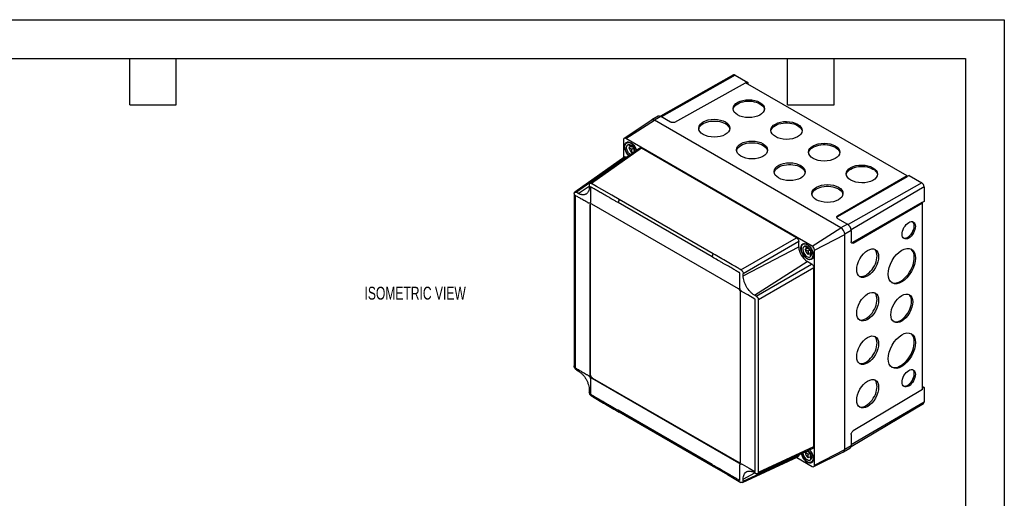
# Model space of a CAD drawing. Header units: millimetres. Extents: x 0 to 1118, y 0 to 864.
# Tile 5 of 5: x 471 to 1118, y 549 to 864. Entities that reach past the tile are written whole.
import ezdxf

# ---------------------------------------------------------------- set-up
doc = ezdxf.new("R2010")
doc.units = ezdxf.units.MM
doc.header["$LTSCALE"] = 4
doc.layers.add('DIMENSIONS', color=140, linetype='Continuous', lineweight=25)
doc.layers.add('TEXT', color=140, linetype='Continuous', lineweight=25)
doc.styles.add('SLDTEXTSTYLE0', font='TXT', dxfattribs={"width": 0.7})

msp = doc.modelspace()

# ---------------------------------------------------------------- linework, layer by layer
at = {"color": 7, "linetype": 'Continuous'}
for p, q in [((0.01, 863.61), (1117.61, 863.61)), ((1117.61, 863.61), (1117.61, 0.01))]:
    msp.add_line(p, q, dxfattribs=at)
for p, q in [((939.88, 827.29), (891.8, 800.22)), ((940.97, 827.18), (892.64, 799.77)), ((901.37, 796.33), (947.75, 822.18)), ((940.97, 827.18), (949.29, 822.37)), ((1053.76, 760.97), (947.75, 822.18)), ((949.29, 822.37), (948.35, 821.83)), ((949.29, 822.37), (949.29, 821.28)), ((886.12, 797.72), (868.04, 785.67)), ((869.13, 785.59), (887.94, 797.59)), ((890.47, 800.21), (886.2, 797.81)), ((892.18, 800.03), (887.94, 797.63)), ((1010.34, 726.97), (887.94, 797.63)), ((1010.34, 726.92), (887.94, 797.59)), ((898.56, 796.35), (892.18, 800.03)), ((867.64, 784.73), (867.64, 772.92)), ((991.53, 714.93), (869.13, 785.59)), ((870.66, 783.35), (869.74, 782.81)), ((878.38, 779.23), (845.55, 756.08)), ((879.49, 779.16), (846.65, 756.01)), ((871.16, 781.27), (873.19, 780.09)), ((872.58, 780.45), (871.16, 779.63)), ((873.19, 778.46), (871.16, 779.63)), ((874.36, 779.42), (872.58, 780.45)), ((873.19, 780.09), (873.19, 780.81)), ((873.65, 780.36), (873.19, 780.09)), ((874.49, 779.21), (873.19, 778.46)), ((873.19, 776.11), (873.19, 778.46)), ((874.61, 776.93), (873.19, 776.11)), ((874.61, 777.64), (874.61, 778.99)), ((875.07, 777.91), (874.61, 777.64)), ((875.23, 777.29), (874.61, 777.64)), ((874.61, 777.64), (874.61, 776.56)), ((981.17, 720.45), (879.49, 779.16)), ((868.41, 773.47), (835.58, 750.32)), ((869.52, 773.4), (836.68, 750.25)), ((869.85, 773.21), (869.52, 773.4)), ((1053.76, 760.97), (1008.19, 734.66)), ((1053.76, 760.44), (1008.19, 734.14)), ((1063.37, 756.52), (1015, 729.08)), ((1055.05, 761.32), (1053.76, 760.6)), ((1053.76, 760.44), (1053.76, 760.97)), ((1055.05, 761.32), (1063.37, 756.52)), ((837.84, 749.58), (836.68, 750.25)), ((837.84, 749.58), (845.17, 754.26)), ((845.17, 755.15), (845.17, 753.82)), ((1064.92, 753.83), (1016.98, 725.66)), ((1064.92, 753.83), (1064.92, 744.22)), ((835.2, 749.39), (835.2, 636.25)), ((864.77, 745.55), (864.07, 743.46)), ((925.88, 707.78), (864.07, 743.46)), ((926.59, 709.86), (864.77, 745.55)), ((1063.52, 743.54), (1017.95, 717.23)), ((1063.52, 743.54), (1063.98, 743.28)), ((1064.92, 744.22), (1063.66, 743.46)), ((845.79, 741.82), (845.44, 741.62)), ((845.44, 741.62), (845.44, 630.57)), ((845.79, 741.82), (845.79, 630.77)), ((943.09, 686.88), (846.85, 742.43)), ((1018.41, 716.97), (1063.98, 743.28)), ((1063.98, 620.85), (1063.98, 743.28)), ((1008.19, 734.66), (1008.19, 734.14)), ((1008.2, 733.05), (1014.58, 729.37)), ((991.53, 714.93), (1010.34, 726.92)), ((1014.58, 729.37), (1010.34, 726.97)), ((1017.02, 725.15), (1012.81, 722.68)), ((1017.02, 725.15), (1017.02, 717.79)), ((944.71, 699.4), (981.17, 720.45)), ((982.65, 717.88), (946.19, 696.83)), ((982.65, 714.45), (982.65, 717.88)), ((993.02, 712.35), (1012.81, 722.64)), ((1012.81, 581.34), (1012.81, 722.68)), ((1012.81, 581.38), (1012.81, 722.64)), ((946.19, 695.5), (982.65, 714.45)), ((986.34, 716.56), (985.42, 716.03)), ((988.88, 713.31), (986.85, 714.48)), ((988.26, 713.67), (986.85, 712.85)), ((986.85, 712.85), (988.88, 711.68)), ((988.26, 713.67), (990.04, 712.64)), ((988.88, 714.02), (988.88, 713.31)), ((989.33, 713.57), (988.88, 713.31)), ((990.17, 712.42), (988.88, 711.68)), ((988.88, 711.68), (988.88, 709.33)), ((990.29, 712.2), (990.29, 710.86)), ((990.75, 711.12), (990.29, 710.86)), ((993.02, 571.09), (993.02, 712.35)), ((1017.95, 717.23), (1018.41, 716.97)), ((925.88, 707.78), (926.59, 709.86)), ((953.52, 682.8), (988.17, 704.9)), ((991.14, 703.18), (988.17, 704.9)), ((990.29, 710.15), (988.88, 709.33)), ((990.29, 710.86), (990.91, 710.5)), ((990.29, 708.51), (990.29, 710.86)), ((990.92, 706.51), (991.84, 707.04)), ((954.68, 682.13), (991.14, 703.18)), ((992.62, 700.62), (956.16, 679.57)), ((992.62, 583.27), (992.62, 700.62)), ((946.19, 695.5), (946.19, 696.83)), ((944.51, 573.38), (944.51, 684.43)), ((954.68, 682.13), (953.52, 682.8)), ((956.16, 566.42), (956.16, 679.57)), ((836.68, 633.68), (837.84, 633.01)), ((845.79, 630.77), (845.44, 630.57)), ((847.21, 628.32), (846.85, 628.12)), ((846.85, 628.12), (943.09, 572.56)), ((847.21, 628.32), (943.45, 572.77)), ((1063.98, 620.85), (1018.41, 593.62)), ((1063.98, 622.64), (1064.92, 622.09)), ((1064.92, 622.09), (1063.98, 621.55)), ((1064.92, 622.09), (1064.92, 612.48)), ((845.17, 620.31), (845.17, 618.98)), ((1016.99, 583.39), (1064.48, 611.48)), ((1064.92, 612.48), (1017.02, 584.34)), ((925.88, 571.53), (864.07, 607.22)), ((864.07, 607.22), (864.77, 605.95)), ((926.59, 570.26), (864.77, 605.95)), ((1017.02, 591.17), (1017.02, 583.81)), ((955.67, 565.43), (992.13, 582.28)), ((956.16, 566.42), (992.62, 583.27)), ((1012.1, 579.74), (1016.31, 582.23)), ((1017.02, 583.81), (1012.81, 581.34)), ((945.7, 559.67), (982.16, 576.53)), ((946.19, 560.66), (982.65, 577.52)), ((981.3, 576.13), (991.53, 570.23)), ((982.65, 577.52), (982.65, 577.9)), ((988.26, 580.16), (986.85, 579.35)), ((988.88, 578.17), (986.85, 579.35)), ((987.94, 580.35), (988.88, 579.81)), ((990.04, 579.13), (988.26, 580.16)), ((988.88, 579.81), (988.88, 580.52)), ((989.33, 580.07), (988.88, 579.81)), ((990.17, 578.92), (988.88, 578.17)), ((988.88, 575.83), (988.88, 578.17)), ((990.29, 576.64), (988.88, 575.83)), ((990.29, 577.36), (990.29, 578.7)), ((990.75, 577.62), (990.29, 577.36)), ((990.91, 577), (990.29, 577.36)), ((990.29, 577.36), (990.29, 575.01)), ((992.54, 570.1), (1012.02, 579.74)), ((993.02, 571.09), (1012.81, 581.38)), ((926.59, 570.26), (925.88, 571.53)), ((943.45, 572.77), (943.09, 572.56)), ((990.92, 573), (991.84, 573.53)), ((946.19, 561.99), (953.91, 566.01)), ((953.52, 566.23), (954.68, 565.56)), ((946.19, 560.66), (946.19, 561.99))]:
    msp.add_line(p, q)
at = {"flags": 128}
for points in [[(939.63, 804.73), (939.83, 805.49), (940.24, 806.3), (940.85, 807.06), (941.64, 807.77), (942.6, 808.41), (943.7, 808.97), (944.93, 809.42), (946.26, 809.77), (947.67, 810.01), (949.11, 810.13), (950.58, 810.13), (952.02, 810.01), (953.43, 809.77), (954.76, 809.42), (955.99, 808.97), (957.09, 808.41), (958.05, 807.77), (958.84, 807.06), (959.45, 806.3), (959.86, 805.49), (960.06, 804.68)], [(917.02, 791.79), (917.2, 792.42), (917.61, 793.23), (918.22, 794), (919.01, 794.71), (919.97, 795.35), (921.07, 795.9), (922.31, 796.36), (923.64, 796.71), (925.04, 796.95), (926.49, 797.07), (927.95, 797.07), (929.4, 796.95), (930.8, 796.71), (932.13, 796.36), (933.36, 795.9), (934.47, 795.35), (935.42, 794.71), (936.21, 794), (936.82, 793.23), (937.23, 792.42), (937.42, 791.73)], [(964.38, 790.45), (964.58, 791.2), (964.99, 792.01), (965.6, 792.78), (966.39, 793.49), (967.35, 794.13), (968.45, 794.68), (969.68, 795.13), (971.01, 795.49), (972.41, 795.72), (973.86, 795.84), (975.32, 795.84), (976.77, 795.72), (978.18, 795.49), (979.51, 795.13), (980.74, 794.68), (981.84, 794.13), (982.8, 793.49), (983.59, 792.78), (984.2, 792.01), (984.61, 791.2), (984.81, 790.4)], [(871.28, 774.22), (870.96, 774.53), (870.27, 775.35), (869.66, 776.26), (869.15, 777.23), (868.76, 778.24), (868.5, 779.24), (868.39, 780.19), (868.43, 781.07), (868.61, 781.84), (868.94, 782.47), (869.39, 782.94), (869.95, 783.24), (870.61, 783.35), (871.33, 783.26), (872.1, 782.99), (872.88, 782.54), (873.64, 781.93), (874.37, 781.18), (875.02, 780.31), (875.59, 779.36), (876.04, 778.37), (876.26, 777.73)], [(871.44, 774.33), (871, 774.76), (870.33, 775.56), (869.74, 776.46), (869.25, 777.42), (868.89, 778.41), (868.67, 779.38), (868.6, 780.3), (868.67, 781.13), (868.89, 781.84), (869.25, 782.41), (869.74, 782.81), (870.33, 783.03), (871, 783.06), (871.73, 782.89), (872.49, 782.54)], [(941.77, 777.5), (941.95, 778.14), (942.36, 778.95), (942.97, 779.71), (943.76, 780.43), (944.72, 781.06), (945.82, 781.62), (947.05, 782.07), (948.38, 782.42), (949.79, 782.66), (951.23, 782.78), (952.7, 782.78), (954.14, 782.66), (955.55, 782.42), (956.88, 782.07), (958.11, 781.62), (959.21, 781.06), (960.17, 780.43), (960.96, 779.71), (961.57, 778.95), (961.98, 778.14), (962.17, 777.45)], [(872.27, 774.92), (872.16, 775), (871.52, 775.54), (870.93, 776.22), (870.43, 777), (870.04, 777.83), (869.78, 778.68), (869.66, 779.49), (869.7, 780.23), (869.89, 780.84), (870.22, 781.31), (870.67, 781.6), (871.22, 781.7), (871.84, 781.61), (872.49, 781.32)], [(871.16, 781.27), (871.28, 781.61), (871.32, 781.7)], [(989.13, 776.16), (989.33, 776.91), (989.74, 777.72), (990.35, 778.49), (991.14, 779.2), (992.09, 779.84), (993.2, 780.39), (994.43, 780.85), (995.76, 781.2), (997.16, 781.44), (998.61, 781.56), (1000.07, 781.56), (1001.52, 781.44), (1002.92, 781.2), (1004.25, 780.85), (1005.48, 780.39), (1006.59, 779.84), (1007.55, 779.2), (1008.34, 778.49), (1008.95, 777.72), (1009.36, 776.91), (1009.56, 776.11)], [(966.52, 763.21), (966.7, 763.85), (967.11, 764.66), (967.72, 765.43), (968.51, 766.14), (969.47, 766.78), (970.57, 767.33), (971.8, 767.79), (973.13, 768.14), (974.54, 768.37), (975.98, 768.49), (977.45, 768.49), (978.89, 768.37), (980.3, 768.14), (981.63, 767.79), (982.86, 767.33), (983.96, 766.78), (984.92, 766.14), (985.71, 765.43), (986.32, 764.66), (986.73, 763.85), (986.92, 763.16)], [(1013.88, 761.87), (1014.08, 762.63), (1014.49, 763.44), (1015.09, 764.2), (1015.89, 764.91), (1016.84, 765.55), (1017.95, 766.1), (1019.18, 766.56), (1020.51, 766.91), (1021.91, 767.15), (1023.36, 767.27), (1024.82, 767.27), (1026.27, 767.15), (1027.67, 766.91), (1029, 766.56), (1030.23, 766.1), (1031.34, 765.55), (1032.3, 764.91), (1033.09, 764.2), (1033.69, 763.44), (1034.11, 762.63), (1034.31, 761.82)], [(845.91, 753.86), (845.91, 748.37), (845.91, 744.06)], [(864.77, 745.55), (859.95, 748.33), (853.3, 752.17), (849.98, 754.09), (846.65, 756.01)], [(991.27, 748.92), (991.45, 749.56), (991.86, 750.37), (992.47, 751.14), (993.26, 751.85), (994.22, 752.49), (995.32, 753.04), (996.55, 753.5), (997.88, 753.85), (999.28, 754.09), (1000.73, 754.21), (1002.19, 754.21), (1003.64, 754.09), (1005.05, 753.85), (1006.38, 753.5), (1007.61, 753.04), (1008.71, 752.49), (1009.67, 751.85), (1010.46, 751.14), (1011.07, 750.37), (1011.48, 749.56), (1011.67, 748.87)], [(1051.39, 720.15), (1051.75, 720.07), (1052.48, 720.07), (1053.27, 720.27), (1054.08, 720.65), (1054.89, 721.2), (1055.68, 721.92), (1056.41, 722.76), (1057.06, 723.7), (1057.61, 724.71), (1058.04, 725.76), (1058.33, 726.81), (1058.48, 727.82), (1058.48, 728.76), (1058.33, 729.6), (1058.04, 730.31), (1057.61, 730.86), (1057.56, 730.9)], [(988.17, 716.01), (988.95, 715.47), (989.69, 714.79), (990.39, 713.97), (991, 713.06), (991.51, 712.09), (991.9, 711.08), (992.16, 710.08), (992.27, 709.13), (992.23, 708.25), (992.05, 707.48), (991.72, 706.85), (991.27, 706.38), (990.71, 706.08), (990.05, 705.97), (989.33, 706.06), (988.56, 706.33), (987.78, 706.78), (987.01, 707.39), (986.29, 708.14), (985.63, 709.01), (985.07, 709.96), (984.62, 710.95), (984.29, 711.96), (984.11, 712.94), (984.07, 713.86), (984.18, 714.69), (984.44, 715.39), (984.83, 715.94), (985.34, 716.33), (985.95, 716.53), (986.65, 716.55), (987.39, 716.37), (988.17, 716.01)], [(988.17, 715.76), (987.41, 716.11), (986.68, 716.28), (986.01, 716.25), (985.42, 716.03), (984.94, 715.63), (984.58, 715.06), (984.36, 714.35), (984.28, 713.51), (984.36, 712.6), (984.58, 711.62), (984.94, 710.64), (985.42, 709.68), (986.01, 708.78), (986.68, 707.98), (987.41, 707.3), (988.17, 706.78), (988.93, 706.43), (989.66, 706.26), (990.33, 706.29), (990.92, 706.51), (991.4, 706.91), (991.76, 707.48), (991.98, 708.19), (992.06, 709.02), (991.98, 709.94), (991.76, 710.91), (991.4, 711.9), (990.92, 712.86), (990.33, 713.76), (989.66, 714.56), (988.93, 715.24), (988.17, 715.76)], [(988.17, 714.54), (987.52, 714.82), (986.9, 714.92), (986.35, 714.82), (985.9, 714.53), (985.57, 714.06), (985.38, 713.44), (985.35, 712.71), (985.46, 711.9), (985.72, 711.05), (986.11, 710.22), (986.62, 709.44), (987.2, 708.76), (987.84, 708.21), (988.5, 707.84), (989.14, 707.64), (989.72, 707.64), (990.23, 707.84), (990.62, 708.22), (990.88, 708.77), (990.99, 709.45), (990.96, 710.23), (990.77, 711.06), (990.44, 711.91), (989.99, 712.72), (989.44, 713.46), (988.82, 714.07), (988.17, 714.54)], [(987.01, 714.92), (986.96, 714.83), (986.85, 714.48)], [(1022.3, 695.18), (1022.94, 695.02), (1023.85, 694.97), (1024.82, 695.11), (1025.83, 695.44), (1026.86, 695.95), (1027.89, 696.63), (1028.9, 697.47), (1029.87, 698.45), (1030.78, 699.54), (1031.6, 700.74), (1032.34, 702), (1032.96, 703.32), (1033.45, 704.65), (1033.81, 705.98), (1034.03, 707.27), (1034.11, 708.5), (1034.03, 709.65), (1033.81, 710.69), (1033.45, 711.6), (1032.96, 712.37), (1032.45, 712.87)], [(1043.57, 691.01), (1043.64, 690.98), (1044.57, 690.71), (1045.57, 690.64), (1046.64, 690.76), (1047.76, 691.06), (1048.91, 691.55), (1050.06, 692.22), (1051.21, 693.05), (1052.33, 694.04), (1053.4, 695.16), (1054.4, 696.39), (1055.33, 697.72), (1056.16, 699.13), (1056.88, 700.59), (1057.48, 702.08), (1057.95, 703.57), (1058.27, 705.03), (1058.46, 706.46), (1058.5, 707.81), (1058.39, 709.08), (1058.13, 710.23), (1057.73, 711.25), (1057.19, 712.12), (1056.53, 712.84), (1056.24, 713.07)], [(990.29, 708.51), (990.65, 708.45), (990.75, 708.44)], [(953.83, 680.13), (949.14, 682.84), (945.45, 684.97)], [(1022.3, 666.6), (1022.94, 666.44), (1023.85, 666.39), (1024.82, 666.53), (1025.83, 666.86), (1026.86, 667.37), (1027.89, 668.05), (1028.9, 668.89), (1029.87, 669.87), (1030.78, 670.96), (1031.6, 672.16), (1032.34, 673.42), (1032.96, 674.74), (1033.45, 676.07), (1033.81, 677.4), (1034.03, 678.69), (1034.11, 679.93), (1034.03, 681.07), (1033.81, 682.11), (1033.45, 683.02), (1032.96, 683.79), (1032.45, 684.29)], [(1044.82, 665.42), (1045.57, 665.21), (1046.47, 665.16), (1047.44, 665.31), (1048.45, 665.63), (1049.49, 666.15), (1050.52, 666.83), (1051.53, 667.66), (1052.5, 668.64), (1053.4, 669.74), (1054.23, 670.93), (1054.96, 672.2), (1055.58, 673.51), (1056.08, 674.84), (1056.44, 676.17), (1056.66, 677.47), (1056.73, 678.7), (1056.66, 679.85), (1056.44, 680.89), (1056.08, 681.8), (1055.58, 682.56), (1054.99, 683.14)], [(1022.3, 638.02), (1022.94, 637.86), (1023.85, 637.81), (1024.82, 637.95), (1025.83, 638.28), (1026.86, 638.79), (1027.89, 639.47), (1028.9, 640.31), (1029.87, 641.29), (1030.78, 642.38), (1031.6, 643.58), (1032.34, 644.84), (1032.96, 646.16), (1033.45, 647.49), (1033.81, 648.82), (1034.03, 650.11), (1034.11, 651.35), (1034.03, 652.5), (1033.81, 653.54), (1033.45, 654.45), (1032.96, 655.21), (1032.45, 655.71)], [(1043.57, 635.48), (1043.64, 635.45), (1044.57, 635.19), (1045.57, 635.11), (1046.64, 635.23), (1047.76, 635.54), (1048.91, 636.03), (1050.06, 636.7), (1051.21, 637.53), (1052.33, 638.51), (1053.4, 639.63), (1054.4, 640.87), (1055.33, 642.2), (1056.16, 643.61), (1056.88, 645.06), (1057.48, 646.55), (1057.95, 648.04), (1058.27, 649.51), (1058.46, 650.93), (1058.5, 652.29), (1058.39, 653.55), (1058.13, 654.7), (1057.73, 655.73), (1057.19, 656.6), (1056.53, 657.31), (1056.24, 657.55)], [(1051.39, 622.98), (1051.75, 622.9), (1052.48, 622.9), (1053.27, 623.1), (1054.08, 623.48), (1054.89, 624.04), (1055.68, 624.75), (1056.41, 625.59), (1057.06, 626.53), (1057.61, 627.54), (1058.04, 628.59), (1058.33, 629.64), (1058.48, 630.65), (1058.48, 631.6), (1058.33, 632.43), (1058.04, 633.14), (1057.61, 633.7), (1057.56, 633.74)], [(1022.3, 609.45), (1022.94, 609.28), (1023.85, 609.23), (1024.82, 609.37), (1025.83, 609.7), (1026.86, 610.21), (1027.89, 610.89), (1028.9, 611.73), (1029.87, 612.71), (1030.78, 613.8), (1031.6, 615), (1032.34, 616.26), (1032.96, 617.58), (1033.45, 618.91), (1033.81, 620.24), (1034.03, 621.53), (1034.11, 622.77), (1034.03, 623.92), (1033.81, 624.96), (1033.45, 625.87), (1032.96, 626.63), (1032.45, 627.14)], [(989.78, 581.19), (990.05, 580.89), (990.71, 580.02), (991.27, 579.08), (991.72, 578.08), (992.05, 577.08), (992.23, 576.1), (992.27, 575.17), (992.16, 574.35), (991.9, 573.64), (991.51, 573.09), (991, 572.7), (990.39, 572.5), (989.69, 572.49), (988.95, 572.67), (988.17, 573.03)], [(989.6, 581.11), (989.66, 581.05), (990.33, 580.25), (990.92, 579.35), (991.4, 578.39), (991.76, 577.41), (991.98, 576.44), (992.06, 575.52), (991.98, 574.69), (991.76, 573.97), (991.4, 573.4), (990.92, 573), (990.33, 572.78), (989.66, 572.76), (988.93, 572.92), (988.17, 573.27)], [(988.68, 580.69), (989.14, 580.28), (989.72, 579.6), (990.23, 578.82), (990.62, 577.98), (990.88, 577.14), (990.99, 576.32), (990.96, 575.59), (990.77, 574.97), (990.44, 574.5), (989.99, 574.21), (989.44, 574.11), (988.82, 574.21), (988.17, 574.5)], [(926.59, 570.26), (927.21, 569.9), (935.96, 564.85), (944.71, 559.8)], [(945.45, 571.75), (950.2, 569.01), (953.93, 566.85)], [(990.75, 574.93), (990.65, 574.94), (990.29, 575.01)]]:
    msp.add_lwpolyline(points, dxfattribs=at)
for centre, radius, start, end in [((940.33, 826.28), 1.11, 54.42771, 113.78891), ((886.95, 796.39), 1.58, 51.41397, 131.48628), ((886.93, 796.27), 1.65, 52.43723, 119.1266), ((891.17, 798.62), 1.74, 54.42771, 113.78891), ((868.55, 784.88), 0.92, 50.79671, 189.21404), ((867.75, 775.28), 8.67, 15.66376, 56.91215), ((877.58, 780.99), 6.56, 191.94922, 228.05078), ((869.15, 776.1), 6.19, 8.62294, 57.3506), ((1061.55, 753.67), 3.38, 2.60548, 57.39452), ((846.3, 741.76), 0.873, 50.79671, 189.21404), ((846.89, 741.9), 1.1, 140.02771, 184.26804), ((1007.44, 722.43), 5.38, 2.60548, 57.39452), ((1007.44, 722.39), 5.38, 2.60548, 57.39452), ((1011.73, 724.91), 5.3, 2.60548, 57.39452), ((994.58, 714.97), 11.94, 182.4764, 237.5236), ((993.26, 714.21), 6.56, 191.94922, 228.05078), ((989.78, 712.2), 3.24, 2.60548, 57.39452), ((941.44, 684.29), 3.07, 2.60548, 57.39452), ((848.51, 630.71), 3.07, 182.60548, 237.39452), ((848.86, 630.91), 3.07, 182.60548, 237.39452), ((1063.82, 612.38), 1.11, 306.20937, 5.57568), ((1015.29, 583.64), 1.74, 306.20937, 5.57568), ((993.15, 580.68), 9.13, 192.92969, 236.96471), ((992.88, 580.53), 8.65, 192.05782, 236.98072), ((991.48, 579.68), 6.15, 185.00215, 237.48028), ((993.26, 580.7), 6.56, 191.94922, 228.05078), ((1011.21, 581.12), 1.61, 289.10165, 7.55603), ((1011.12, 581.18), 1.7, 301.85778, 6.58036), ((943.64, 573.24), 0.873, 230.79671, 9.21404), ((944.06, 573.67), 1.1, 235.73527, 279.96951), ((992.11, 570.94), 0.92, 230.79671, 9.21404)]:
    msp.add_arc(centre, radius, start, end)
for centre, major_axis, ratio in [((949.84, 805.18), (10.25, -0.08), 0.572227), ((927.22, 792.35), (10.25, -0.08), 0.572227), ((974.59, 790.9), (10.25, -0.08), 0.572227), ((951.97, 778.06), (10.25, -0.08), 0.572227), ((999.34, 776.61), (10.25, -0.08), 0.572227), ((976.71, 763.78), (10.25, -0.08), 0.572227), ((1024.09, 762.32), (10.25, -0.08), 0.572227), ((1001.46, 749.49), (10.25, -0.08), 0.572227), ((1054.87, 725.3), (3.08, 5.44), 0.572321), ((1027.88, 703.73), (5.06, 8.92), 0.572321), ((1050.31, 701.8), (6.29, 11.09), 0.572321), ((1027.88, 675.15), (5.06, 8.92), 0.572321), ((1050.31, 674.04), (5.06, 8.92), 0.572321), ((1050.31, 646.27), (6.29, 11.09), 0.572321), ((1027.88, 646.57), (5.06, 8.92), 0.572321), ((1054.87, 628.13), (3.08, 5.44), 0.572321), ((1027.88, 617.99), (5.06, 8.92), 0.572321)]:
    msp.add_ellipse(centre, major_axis=major_axis, ratio=ratio)
for points, knots in [([(901.37, 796.33), (901.21, 796.24), (900.99, 796.15), (900.51, 796.04), (900.24, 796.01), (899.69, 796.01), (899.41, 796.05), (898.93, 796.17), (898.72, 796.26), (898.56, 796.35)], [0, 0, 0, 0, 0.25, 0.25, 0.5, 0.5, 0.75, 0.75, 1, 1, 1, 1]), ([(878.41, 779.19), (878.45, 779.23), (878.6, 779.39), (878.99, 779.38), (879.32, 779.23), (879.49, 779.16)], [0, 0, 0, 0, 0.179672, 0.605608, 1, 1, 1, 1]), ([(868.44, 773.43), (868.48, 773.47), (868.62, 773.63), (869.02, 773.62), (869.35, 773.47), (869.52, 773.4)], [0, 0, 0, 0, 0.179672, 0.605608, 1, 1, 1, 1]), ([(835.2, 749.39), (835.2, 749.45), (835.2, 749.5), (835.21, 749.61), (835.22, 749.66), (835.25, 749.81), (835.28, 749.9), (835.39, 750.15), (835.5, 750.28), (835.77, 750.43), (835.93, 750.47), (836.29, 750.43), (836.49, 750.36), (836.68, 750.25)], [0, 0, 0, 0, 0.0625, 0.0625, 0.125, 0.125, 0.25, 0.25, 0.5, 0.5, 0.75, 0.75, 1, 1, 1, 1]), ([(845.17, 753.82), (845.17, 753.26), (845.12, 752.73), (844.93, 751.75), (844.79, 751.3), (844.42, 750.48), (844.19, 750.12), (843.65, 749.51), (843.35, 749.26), (842.84, 748.97), (842.67, 748.89), (842.3, 748.75), (842.1, 748.7), (841.5, 748.58), (841.08, 748.56), (840.42, 748.63), (840.19, 748.67), (839.73, 748.77), (839.5, 748.84), (838.8, 749.08), (838.32, 749.3), (837.84, 749.58)], [0, 0, 0, 0, 0.125, 0.125, 0.25, 0.25, 0.375, 0.375, 0.5, 0.5, 0.5625, 0.5625, 0.625, 0.625, 0.75, 0.75, 0.8125, 0.8125, 0.875, 0.875, 1, 1, 1, 1]), ([(845.17, 755.15), (845.17, 755.38), (845.21, 755.58), (845.36, 755.91), (845.47, 756.03), (845.74, 756.19), (845.91, 756.22), (846.26, 756.19), (846.46, 756.12), (846.65, 756.01)], [0, 0, 0, 0, 0.25, 0.25, 0.5, 0.5, 0.75, 0.75, 1, 1, 1, 1]), ([(864.07, 743.46), (863.4, 743.85), (861.62, 744.88), (859.31, 746.21), (857.03, 747.53), (855.09, 748.65), (853.28, 749.69), (851.72, 750.59), (850.53, 751.28), (849.44, 751.91), (848.47, 752.47), (847.68, 752.93), (847, 753.31), (846.62, 753.54), (846.27, 753.74), (846.12, 753.82), (845.98, 753.9), (845.98, 753.91), (845.96, 753.91), (845.95, 753.91), (845.94, 753.91), (845.94, 753.91), (845.93, 753.91), (845.93, 753.9), (845.92, 753.9), (845.92, 753.89), (845.92, 753.89), (845.92, 753.89), (845.92, 753.88), (845.92, 753.88), (845.91, 753.87), (845.91, 753.87), (845.91, 753.86)], [0.64930783, 0.64930783, 0.64930783, 0.64930783, 0.65467102, 0.66388045, 0.66857143, 0.67417842, 0.68072753, 0.68461605, 0.68824327, 0.69158809, 0.69462939, 0.69734607, 0.6990138, 0.7010139, 0.7010139, 0.70237376, 0.70237376, 0.70238398, 0.70247936, 0.70296566, 0.70337758, 0.70375973, 0.70410325, 0.70448226, 0.70467509, 0.70486347, 0.70501604, 0.70516091, 0.70524565, 0.70537936, 0.70544025, 0.70545386, 0.70545386, 0.70545386, 0.70545386]), ([(845.91, 744.06), (845.91, 744.06), (845.91, 744.06), (845.91, 744.05), (845.91, 744.01), (845.91, 743.96), (845.91, 743.91), (845.9, 743.85), (845.89, 743.78), (845.87, 743.69), (845.85, 743.59), (845.81, 743.51), (845.78, 743.44), (845.74, 743.38), (845.7, 743.32), (845.65, 743.26), (845.58, 743.19), (845.48, 743.13), (845.37, 743.08), (845.24, 743.06), (845.12, 743.05), (845.01, 743.06), (844.92, 743.08), (844.83, 743.1), (844.74, 743.13), (844.68, 743.16), (844.63, 743.18), (844.59, 743.2), (844.56, 743.21), (844.54, 743.22), (844.54, 743.23), (844.52, 743.23), (844.51, 743.24), (843.99, 743.54), (842.68, 744.3), (841.16, 745.17), (839.55, 746.1), (838.18, 746.89), (836.73, 747.73), (836, 748.15), (835.99, 748.16), (835.97, 748.15), (835.96, 748.15), (835.95, 748.14), (835.95, 748.13), (835.95, 748.12), (835.94, 748.11), (835.94, 744.05), (835.94, 736.71), (835.94, 727.91), (835.94, 720.27), (835.94, 714.06), (835.94, 706.77), (835.94, 700.52), (835.94, 693.16), (835.94, 680.95), (835.94, 668.59), (835.94, 658.2), (835.94, 651.19), (835.94, 643.64), (835.94, 638.09), (835.94, 635.04), (835.94, 635.03), (835.95, 635.03), (835.95, 635.02), (835.95, 635.01), (835.95, 635), (835.96, 634.99), (835.96, 634.98), (835.97, 634.97), (835.98, 634.96), (835.99, 634.95), (835.99, 634.94), (836, 634.93), (836.01, 634.93), (836.02, 634.92), (836.1, 634.87), (836.26, 634.78), (836.56, 634.61), (837, 634.36), (837.61, 634), (838.69, 633.38), (839.61, 632.85), (840.88, 632.11), (841.9, 631.53), (843.13, 630.82), (843.81, 630.43), (844.12, 630.24), (844.3, 630.14), (844.42, 630.07), (844.48, 630.04), (844.62, 629.95), (844.83, 629.81), (845.11, 629.53), (845.31, 629.28), (845.5, 628.98), (845.63, 628.73), (845.74, 628.48), (845.8, 628.28), (845.85, 628.09), (845.9, 627.85), (845.91, 627.69), (845.91, 627.04), (845.91, 626.16), (845.91, 625.33), (845.91, 624.11), (845.91, 623.3), (845.91, 621.36), (845.91, 619.64), (845.91, 618.3), (845.91, 617.77), (845.92, 617.76), (845.92, 617.75), (845.92, 617.74), (845.93, 617.72), (845.93, 617.71), (845.94, 617.7), (845.95, 617.68), (845.96, 617.67), (845.97, 617.66), (845.98, 617.66), (845.98, 617.66)], [0.7175568, 0.7175568, 0.7175568, 0.7175568, 0.7175667, 0.7175667, 0.7175983, 0.7176705, 0.7178118, 0.71798, 0.7181866, 0.7187064, 0.7193555, 0.7203048, 0.7209769, 0.7216836, 0.7227178, 0.7235861, 0.7247797, 0.7266961, 0.728445, 0.7300655, 0.7317803, 0.7325622, 0.7332981, 0.7339517, 0.7344029, 0.7345909, 0.7347397, 0.7348364, 0.7348802, 0.7348802, 0.7349023, 0.7349023, 0.7349242, 0.7349242, 0.7377222, 0.7416527, 0.7416527, 0.7443746, 0.7470339, 0.7470339, 0.7477157, 0.7483258, 0.7487226, 0.7491335, 0.7495226, 0.7497134, 0.7501172, 0.7501172, 0.7687257, 0.7837878, 0.7915307, 0.8058061, 0.814946, 0.8297276, 0.8401096, 0.8575438, 0.9047201, 0.9275895, 0.9413057, 0.9650452, 0.9969168, 0.9969168, 0.9970419, 0.9971448, 0.9972835, 0.9974265, 0.9977508, 0.9980157, 0.9983582, 0.9986599, 0.9990913, 0.9993709, 0.9997378, 0.9999378, 1, 1, 1, 1.0004743, 1.000854, 1.0016047, 1.0027141, 1.0038899, 1.0067285, 1.0067285, 1.0091348, 1.0107428, 1.0113616, 1.0116516, 1.0119111, 1.0120201, 1.0121097, 1.0121097, 1.0149856, 1.0168989, 1.0190573, 1.0204364, 1.0226835, 1.0237261, 1.025005, 1.0262429, 1.0271964, 1.0294672, 1.0294672, 1.030851, 1.0317534, 1.0317534, 1.0342802, 1.0342802, 1.0384658, 1.0415769, 1.0415769, 1.0417021, 1.0420752, 1.0422526, 1.0425894, 1.0429998, 1.0432663, 1.0438295, 1.044398, 1.044598, 1.0446484, 1.0446484, 1.0446484, 1.0446484]), ([(1008.2, 733.05), (1008.04, 733.15), (1007.89, 733.27), (1007.68, 733.55), (1007.62, 733.7), (1007.62, 734.02), (1007.67, 734.17), (1007.88, 734.45), (1008.03, 734.57), (1008.19, 734.66)], [0, 0, 0, 0, 0.25, 0.25, 0.5, 0.5, 0.75, 0.75, 1, 1, 1, 1]), ([(1008.19, 734.14), (1008, 734.01), (1007.75, 733.85), (1007.72, 733.65), (1007.71, 733.6)], [0, 0, 0, 0, 0.787868, 1, 1, 1, 1]), ([(981.17, 720.45), (981.35, 720.35), (981.54, 720.21), (981.9, 719.83), (982.08, 719.6), (982.37, 719.1), (982.48, 718.83), (982.62, 718.32), (982.65, 718.09), (982.65, 717.88)], [0, 0, 0, 0, 0.25, 0.25, 0.5, 0.5, 0.75, 0.75, 1, 1, 1, 1]), ([(1018.41, 716.97), (1018.24, 716.88), (1018.07, 716.81), (1017.72, 716.77), (1017.56, 716.8), (1017.29, 716.96), (1017.18, 717.09), (1017.05, 717.41), (1017.02, 717.6), (1017.02, 717.79)], [0, 0, 0, 0, 0.25, 0.25, 0.5, 0.5, 0.75, 0.75, 1, 1, 1, 1]), ([(1017.24, 717.08), (1017.33, 717.06), (1017.54, 717.03), (1017.79, 717.16), (1017.95, 717.23)], [0, 0, 0, 0, 0.392822, 1, 1, 1, 1]), ([(945.45, 684.97), (945.39, 685), (945.29, 685.07), (945.18, 685.15), (945.04, 685.27), (944.89, 685.42), (944.78, 685.55), (944.67, 685.68), (944.58, 685.82), (944.45, 686.02), (944.35, 686.2), (944.26, 686.39), (944.2, 686.55), (944.14, 686.72), (944.1, 686.89), (944.06, 687.05), (944.04, 687.2), (944.03, 687.31), (944.03, 687.39), (944.03, 687.86), (944.03, 688.83), (944.03, 690.5), (944.03, 692.46), (944.03, 693.95), (944.03, 695.05), (944.03, 695.85), (944.03, 696.69), (944.03, 697.23), (944.03, 697.24), (944.02, 697.26), (944.02, 697.28), (944.01, 697.3), (943.99, 697.32), (943.97, 697.33), (943.94, 697.35), (943.92, 697.36), (943.83, 697.42), (943.65, 697.52), (943.37, 697.69), (943.03, 697.88), (942.65, 698.1), (942.22, 698.35), (941.75, 698.62), (941.21, 698.93), (940.42, 699.38), (939.34, 700.01), (937.96, 700.8), (936.45, 701.68), (934.81, 702.62), (933.06, 703.63), (931.21, 704.7), (928.79, 706.1), (927.01, 707.13), (925.88, 707.78)], [0.51211471, 0.51211471, 0.51211471, 0.51211471, 0.51252961, 0.51328345, 0.51390796, 0.51540045, 0.5168989, 0.51737596, 0.51905728, 0.52043639, 0.52268346, 0.52372613, 0.52500502, 0.5262429, 0.5272349, 0.52825733, 0.52876177, 0.52926624, 0.52946721, 0.52946721, 0.532066, 0.53484803, 0.53711777, 0.53938802, 0.53938802, 0.54019317, 0.54157694, 0.54157694, 0.54207516, 0.54258944, 0.54299984, 0.54326628, 0.54382945, 0.54466018, 0.54466018, 0.54478999, 0.54478999, 0.54530009, 0.54593099, 0.5466648, 0.54749888, 0.54843058, 0.54945727, 0.55057631, 0.551943, 0.5546401, 0.55766304, 0.56099073, 0.56460206, 0.5684759, 0.57259115, 0.57692671, 0.58462572, 0.58462572, 0.58462572, 0.58462572]), ([(944.71, 699.4), (944.52, 699.51), (944.33, 699.62), (943.95, 699.84), (943.39, 700.17), (942.06, 700.93), (939.42, 702.45), (934.14, 705.51), (929.61, 708.12), (926.59, 709.86)], [0, 0, 0, 0, 0.03125, 0.03125, 0.0625, 0.125, 0.25, 0.5, 1, 1, 1, 1]), ([(944.71, 699.4), (944.81, 699.35), (944.9, 699.28), (945.09, 699.13), (945.18, 699.04), (945.36, 698.85), (945.45, 698.75), (945.61, 698.53), (945.69, 698.42), (945.89, 698.06), (946, 697.81), (946.11, 697.43), (946.14, 697.31), (946.17, 697.12), (946.18, 697.06), (946.19, 696.95), (946.19, 696.89), (946.19, 696.83)], [0, 0, 0, 0, 0.125, 0.125, 0.25, 0.25, 0.375, 0.375, 0.5, 0.5, 0.75, 0.75, 0.875, 0.875, 0.9375, 0.9375, 1, 1, 1, 1]), ([(991.14, 703.18), (991.32, 703.08), (991.51, 702.94), (991.87, 702.56), (992.05, 702.33), (992.34, 701.83), (992.45, 701.56), (992.59, 701.05), (992.62, 700.82), (992.62, 700.62)], [0, 0, 0, 0, 0.25, 0.25, 0.5, 0.5, 0.75, 0.75, 1, 1, 1, 1]), ([(953.52, 682.8), (953.04, 683.08), (952.57, 683.41), (951.87, 683.97), (951.64, 684.17), (951.18, 684.59), (950.95, 684.82), (949.84, 685.99), (949.02, 687.09), (948.17, 688.56), (948.01, 688.86), (947.71, 689.46), (947.56, 689.76), (947.16, 690.69), (946.94, 691.31), (946.57, 692.55), (946.43, 693.17), (946.24, 694.36), (946.19, 694.94), (946.19, 695.5)], [0, 0, 0, 0, 0.125, 0.125, 0.1875, 0.1875, 0.25, 0.25, 0.5, 0.5, 0.5625, 0.5625, 0.625, 0.625, 0.75, 0.75, 0.875, 0.875, 1, 1, 1, 1]), ([(953.93, 566.85), (953.93, 566.85), (953.94, 566.85), (953.95, 566.84), (953.96, 566.84), (953.97, 566.84), (953.98, 566.84), (953.99, 566.85), (953.99, 566.85), (954, 566.86), (954, 566.87), (954, 566.87), (954, 566.88), (954, 566.89), (954, 573.17), (954, 583.27), (954, 598.29), (954, 609.45), (954, 620.01), (954, 630.2), (954, 640.8), (954, 651.29), (954, 664.03), (954, 673.54), (954, 679.96), (954, 679.96), (954, 679.97), (954, 679.98), (954, 679.99), (953.99, 680), (953.99, 680.02), (953.98, 680.03), (953.96, 680.05), (953.94, 680.07), (953.83, 680.13)], [0.2470342, 0.2470342, 0.2470342, 0.2470342, 0.2470395, 0.2470785, 0.2473556, 0.2480991, 0.2484188, 0.2489264, 0.249358, 0.2495811, 0.2497706, 0.2499347, 0.250103, 0.2501172, 0.2501172, 0.3023285, 0.3298094, 0.3591576, 0.3786832, 0.3987783, 0.4233128, 0.44301, 0.4605989, 0.4969168, 0.4969168, 0.4971449, 0.4972835, 0.4974266, 0.497751, 0.4980158, 0.4983584, 0.4986601, 0.4990914, 0.5, 0.5, 0.5, 0.5]), ([(954.69, 682.13), (954.79, 682.07), (954.88, 682), (955.07, 681.85), (955.17, 681.76), (955.34, 681.57), (955.43, 681.47), (955.59, 681.25), (955.66, 681.14), (955.8, 680.9), (955.86, 680.78), (955.97, 680.53), (956.01, 680.41), (956.12, 680.04), (956.16, 679.79), (956.16, 679.57)], [0, 0, 0, 0, 0.125, 0.125, 0.25, 0.25, 0.375, 0.375, 0.5, 0.5, 0.625, 0.625, 0.75, 0.75, 1, 1, 1, 1]), ([(836.68, 633.68), (836.49, 633.79), (836.29, 633.95), (835.93, 634.33), (835.77, 634.55), (835.5, 635.02), (835.39, 635.28), (835.24, 635.77), (835.2, 636.02), (835.2, 636.25)], [0, 0, 0, 0, 0.25, 0.25, 0.5, 0.5, 0.75, 0.75, 1, 1, 1, 1]), ([(837.84, 633.01), (838.32, 632.73), (838.8, 632.4), (839.5, 631.84), (839.73, 631.63), (840.19, 631.21), (840.42, 630.98), (841.09, 630.28), (841.51, 629.78), (842.11, 628.97), (842.3, 628.69), (842.67, 628.13), (842.85, 627.84), (843.36, 626.96), (843.66, 626.36), (844.06, 625.43), (844.19, 625.12), (844.42, 624.5), (844.52, 624.19), (844.8, 623.25), (844.94, 622.64), (845.08, 621.75), (845.11, 621.46), (845.15, 621.03), (845.16, 620.88), (845.17, 620.6), (845.17, 620.45), (845.17, 620.31)], [0, 0, 0, 0, 0.125, 0.125, 0.1875, 0.1875, 0.25, 0.25, 0.375, 0.375, 0.4375, 0.4375, 0.5, 0.5, 0.625, 0.625, 0.6875, 0.6875, 0.75, 0.75, 0.875, 0.875, 0.9375, 0.9375, 0.96875, 0.96875, 1, 1, 1, 1]), ([(846.65, 616.41), (846.56, 616.47), (846.46, 616.53), (846.27, 616.68), (846.18, 616.77), (845.91, 617.05), (845.74, 617.28), (845.47, 617.75), (845.36, 618), (845.21, 618.51), (845.17, 618.75), (845.17, 618.98)], [0, 0, 0, 0, 0.125, 0.125, 0.25, 0.25, 0.5, 0.5, 0.75, 0.75, 1, 1, 1, 1]), ([(845.98, 617.66), (845.98, 617.66), (845.98, 617.65), (845.99, 617.65), (846, 617.64), (846.06, 617.61), (846.15, 617.56), (846.31, 617.47), (846.49, 617.36), (846.7, 617.24), (846.93, 617.11), (847.19, 616.96), (847.49, 616.79), (847.93, 616.53), (848.54, 616.18), (849.33, 615.72), (850.21, 615.22), (851.18, 614.65), (852.25, 614.04), (853.4, 613.37), (855, 612.45), (857.04, 611.27), (860.08, 609.52), (862.45, 608.15), (864.01, 607.25), (864.07, 607.22)], [0.04464842, 0.04464842, 0.04464842, 0.04464842, 0.04466018, 0.04466018, 0.04478999, 0.04478999, 0.04530009, 0.04593099, 0.0466648, 0.04749888, 0.04843058, 0.04945727, 0.05057631, 0.051943, 0.0546401, 0.05766304, 0.06099073, 0.06460206, 0.0684759, 0.07259115, 0.07692671, 0.08527896, 0.0932183, 0.10638409, 0.10687645, 0.10687645, 0.10687645, 0.10687645]), ([(846.65, 616.41), (847.41, 615.97), (848.16, 615.54), (849.67, 614.67), (851.94, 613.36), (857.22, 610.31), (861.75, 607.69), (864.77, 605.95)], [0, 0, 0, 0, 0.125, 0.125, 0.25, 0.5, 1, 1, 1, 1]), ([(1017.02, 591.17), (1017.02, 591.36), (1017.05, 591.59), (1017.18, 592.06), (1017.29, 592.32), (1017.56, 592.8), (1017.72, 593.02), (1018.07, 593.38), (1018.24, 593.52), (1018.41, 593.62)], [0, 0, 0, 0, 0.25, 0.25, 0.5, 0.5, 0.75, 0.75, 1, 1, 1, 1]), ([(992.62, 583.27), (992.6, 583.04), (992.56, 582.58), (992.27, 582.39), (992.12, 582.3)], [0, 0, 0, 0, 0.507322, 1, 1, 1, 1]), ([(982.65, 577.52), (982.63, 577.28), (982.59, 576.82), (982.3, 576.64), (982.15, 576.54)], [0, 0, 0, 0, 0.507322, 1, 1, 1, 1]), ([(925.88, 571.53), (926.71, 571.05), (928.68, 569.91), (931.41, 568.34), (933.96, 566.87), (935.96, 565.71), (937.82, 564.64), (939.52, 563.66), (940.92, 562.85), (942.12, 562.15), (942.82, 561.76), (943.45, 561.39), (943.71, 561.24), (943.98, 561.09), (943.99, 561.08), (944.01, 561.09), (944.02, 561.09), (944.02, 561.1), (944.03, 561.1), (944.03, 561.11), (944.03, 561.12), (944.03, 561.12), (944.03, 561.13), (944.03, 561.13), (944.03, 561.87), (944.03, 563.25), (944.03, 564.85), (944.03, 566.85), (944.03, 568.84), (944.03, 570.35), (944.03, 570.94), (944.03, 570.96), (944.03, 570.99), (944.03, 571.03), (944.04, 571.08), (944.05, 571.16), (944.06, 571.24), (944.08, 571.34), (944.11, 571.42), (944.14, 571.5), (944.18, 571.57), (944.22, 571.64), (944.26, 571.7), (944.33, 571.77), (944.41, 571.83), (944.52, 571.89), (944.65, 571.93), (944.76, 571.94), (944.88, 571.94), (944.98, 571.93), (945.11, 571.9), (945.19, 571.87), (945.26, 571.84), (945.31, 571.82), (945.35, 571.8), (945.39, 571.78), (945.41, 571.77), (945.42, 571.76), (945.43, 571.76), (945.44, 571.75), (945.44, 571.75), (945.45, 571.75)], [0.16930243, 0.16930243, 0.16930243, 0.16930243, 0.17417842, 0.18072753, 0.18461605, 0.18824327, 0.19158809, 0.19462939, 0.19734607, 0.1990138, 0.2010139, 0.2010139, 0.20237376, 0.20237376, 0.20337749, 0.20375961, 0.20410311, 0.20448212, 0.20467496, 0.20486336, 0.20501595, 0.20516085, 0.2052456, 0.20545701, 0.20545701, 0.20783178, 0.20986613, 0.21083823, 0.21484116, 0.21756674, 0.21756674, 0.21757961, 0.21760617, 0.2176438, 0.21773521, 0.21789998, 0.21831321, 0.21886749, 0.2195468, 0.22033513, 0.22099447, 0.22198611, 0.22281004, 0.22393309, 0.22572105, 0.22734369, 0.2291712, 0.23109844, 0.23151246, 0.23313413, 0.23378337, 0.23430352, 0.23451019, 0.23467859, 0.23482012, 0.23486996, 0.23489604, 0.23489604, 0.23492421, 0.23492421, 0.23493143, 0.23493143, 0.23493143, 0.23493143]), ([(946.19, 561.99), (946.19, 562.55), (946.24, 563.08), (946.43, 564.06), (946.57, 564.52), (946.94, 565.33), (947.17, 565.69), (947.56, 566.14), (947.71, 566.28), (948.01, 566.53), (948.17, 566.65), (948.51, 566.84), (948.69, 566.93), (949.07, 567.06), (949.26, 567.12), (949.86, 567.23), (950.28, 567.25), (950.94, 567.18), (951.17, 567.14), (951.63, 567.04), (951.86, 566.97), (952.56, 566.73), (953.04, 566.51), (953.52, 566.23)], [0, 0, 0, 0, 0.125, 0.125, 0.25, 0.25, 0.375, 0.375, 0.4375, 0.4375, 0.5, 0.5, 0.5625, 0.5625, 0.625, 0.625, 0.75, 0.75, 0.8125, 0.8125, 0.875, 0.875, 1, 1, 1, 1]), ([(956.16, 566.42), (956.16, 566.19), (956.12, 565.99), (956.01, 565.74), (955.96, 565.67), (955.86, 565.55), (955.8, 565.5), (955.66, 565.42), (955.58, 565.39), (955.42, 565.36), (955.34, 565.35), (955.07, 565.38), (954.87, 565.45), (954.68, 565.56)], [0, 0, 0, 0, 0.25, 0.25, 0.375, 0.375, 0.5, 0.5, 0.625, 0.625, 0.75, 0.75, 1, 1, 1, 1]), ([(946.19, 560.66), (946.19, 560.6), (946.19, 560.55), (946.18, 560.44), (946.17, 560.39), (946.14, 560.24), (946.11, 560.15), (946, 559.91), (945.89, 559.78), (945.69, 559.66), (945.61, 559.63), (945.45, 559.6), (945.37, 559.6), (945.19, 559.61), (945.09, 559.64), (944.9, 559.7), (944.81, 559.75), (944.71, 559.8)], [0, 0, 0, 0, 0.0625, 0.0625, 0.125, 0.125, 0.25, 0.25, 0.5, 0.5, 0.625, 0.625, 0.75, 0.75, 0.875, 0.875, 1, 1, 1, 1])]:
    msp.add_open_spline(points, degree=3, knots=knots)
for points in [[(954.68, 682.13), (954.68, 682.13), (954.69, 682.13), (954.69, 682.13)], [(836.68, 633.68), (836.68, 633.68), (836.68, 633.68), (836.68, 633.68)]]:
    msp.add_open_spline(points, degree=3)
at = {"layer": 'TEXT'}
for p, q in [((25.4, 838.2), (1092.2, 838.2)), ((543.56, 807.72), (543.56, 838.2)), ((574.04, 807.72), (574.04, 838.2)), ((975.36, 807.72), (975.36, 838.2)), ((1005.84, 807.72), (1005.84, 838.2)), ((1092.2, 838.2), (1092.2, 25.4)), ((543.56, 807.72), (574.04, 807.72)), ((975.36, 807.72), (1005.84, 807.72))]:
    msp.add_line(p, q, dxfattribs=at)

# ---------------------------------------------------------------- texts
at = {"layer": 'DIMENSIONS', "insert": (697.6, 688.26), "char_height": 8.4667, "attachment_point": 1, "style": 'SLDTEXTSTYLE0'}
msp.add_mtext('ISOMETRIC VIEW', dxfattribs=at)

doc.saveas('drawing.dxf')
